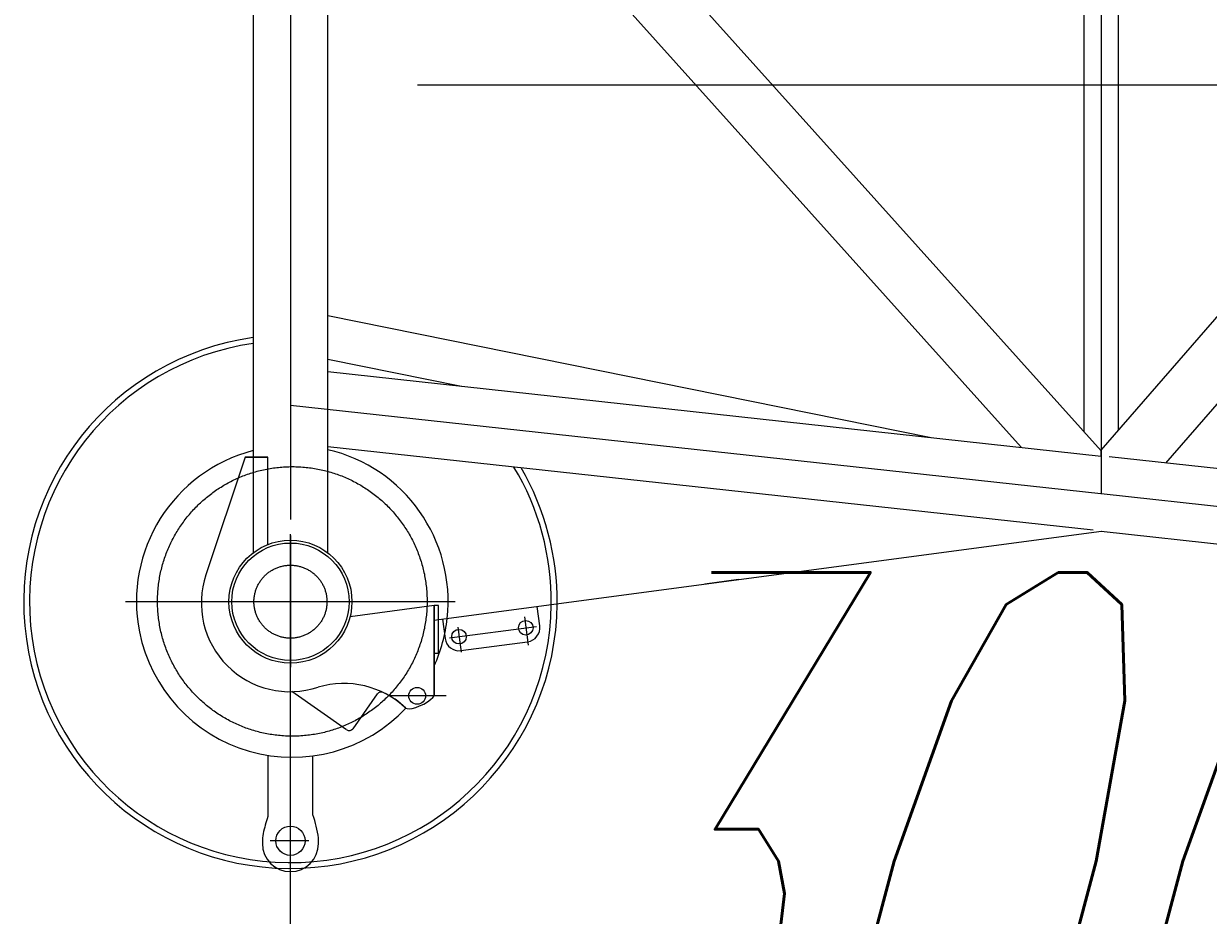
# Model space of a CAD drawing. Extents: x 8365 to 131642, y 1960 to 79602.
# Tile 96 of 121: x 79845 to 81955, y 60140 to 61727. Entities that reach past the tile are written whole.
import ezdxf
from ezdxf.enums import TextEntityAlignment as Align

# ---------------------------------------------------------------- set-up
doc = ezdxf.new("R2010")
doc.units = 0
doc.header["$LTSCALE"] = 100
doc.header["$MEASUREMENT"] = 0
doc.linetypes.add('CENTER', pattern=[50.5, 30, -9, 2.5, -9])
doc.layers.add('1', color=7, linetype='Continuous')
doc.layers.add('11', color=7, linetype='Continuous')
doc.styles.get("Standard").update_dxf_attribs({"font": 'txt', "bigfont": 'bigfont'})
doc.dimstyles.get("Standard").update_dxf_attribs({"dimtxt": 0.18, "dimasz": 0.18, "dimexe": 0.18, "dimexo": 0.0625, "dimgap": 0.09, "dimtad": 0, "dimtih": 1, "dimtoh": 1, "dimdec": 4, "dimzin": 0, "dimdsep": 46, "dimtxsty": 'Standard', "dimcen": 0.09, "dimadec": 0, "dimazin": 0, "dimtfac": 1, "dimtdec": 4, "dimtofl": 0, "dimtmove": 0, "dimatfit": 0, "dimfxl": 1, "dimtolj": 1, "dimtzin": 0, "dimarcsym": 0})

# ---------------------------------------------------------------- blocks, each defined once
blk = doc.blocks.new('*D134')
at = {"layer": '1', "color": 7, "linetype": 'Continuous', "lineweight": 9}
for p, q in [((83320.3, 58390), (83320.3, 61698.1)), ((80320.4, 58390), (80320.4, 60818.1)), ((83886, 58624.3), (82754.6, 59755.7)), ((80320.4, 59190), (81286.3, 59448.8)), ((80320.4, 59190), (83320.3, 59190)), ((80320.4, 59190), (81286.3, 58931.2))]:
    blk.add_line(p, q, dxfattribs=at)
at = {"layer": '1', "color": 7, "linetype": 'Continuous', "lineweight": 9, "oblique": 15, "width": 0.5}
blk.add_text('3000', height=1200, dxfattribs=at).set_placement((80620.3, 59190), align=Align.BOTTOM_LEFT)
blk = doc.blocks.new('*G154')
at = {"layer": '11', "color": 7, "linetype": 'CENTER', "lineweight": 9}
for p, q in [((80320.4, 62607.6), (80320.4, 60844.2)), ((81764.2, 62498.1), (81764.2, 60890.5)), ((83546.9, 61618.1), (80164.8, 61618.1)), ((80320.3, 61048.1), (81763.3, 60890.6)), ((81764.2, 60890.5), (83160.3, 60738.1)), ((80320.4, 60816), (80320.4, 60581.2)), ((80320.4, 60788.3), (80320.4, 60808.3)), ((80026.7, 60698.3), (80614, 60698.3)), ((80736.9, 60670.9), (80743.6, 60620.5)), ((80603.9, 60633.4), (80758.7, 60654.1)), ((80618.2, 60652.7), (80624.2, 60607.9)), ((80597.9, 60530.4), (80494.1, 60530.4)), ((80353.3, 60272.3), (80284.3, 60272.3)), ((80320.4, 60186.2), (80320.4, 60286))]:
    blk.add_line(p, q, dxfattribs=at)
at = {"layer": '11', "color": 7, "linetype": 'Continuous', "lineweight": 9}
for p, q in [((80448.3, 62431.6), (81764.2, 60966.5)), ((81734, 61000.1), (81734, 62431.6)), ((81764.2, 60968), (83035.3, 62431.6)), ((81794.3, 62431.6), (81794.3, 61002.7)), ((80386.8, 61107.7), (80386.8, 62411)), ((83109.5, 62362.2), (81878.7, 60944.9)), ((81621.8, 60972.9), (80386.8, 62348)), ((80253.8, 62314.2), (80253.8, 60785.1)), ((80386.8, 61207.4), (81461.6, 60990.4)), ((80386.8, 61129.8), (80624.8, 61081.8)), ((80386.8, 60973.9), (80386.8, 61107.7)), ((80386.8, 60973.9), (80386.8, 61107.7)), ((80386.8, 61107.7), (81764.4, 60957.4)), ((80386.8, 60785.1), (80386.8, 60973.9)), ((81750, 60825.2), (80386.8, 60973.9)), ((81764.2, 60957.4), (81764.2, 60968)), ((81764.2, 60966.5), (81764.2, 60957.4)), ((80239.8, 60955.2), (80169.9, 60746.1)), ((80279.9, 60955.2), (80239.8, 60955.2)), ((80239.9, 60955.4), (80280.1, 60955.4)), ((80279.9, 60799.8), (80279.9, 60955.2)), ((83153.3, 60805.8), (81778.3, 60955.9)), ((80576, 60665), (81764.9, 60823.5)), ((81763.9, 60823.4), (83153.3, 60672)), ((81118.1, 60737.4), (81058.6, 60729.5)), ((80576.5, 60691.5), (80426.6, 60671.3)), ((80576.2, 60691.4), (80576.2, 60606.3)), ((80584.3, 60691.4), (80576.2, 60691.4)), ((80576.5, 60530.4), (80576.5, 60691.5)), ((80576.5, 60691.5), (80576.5, 60530.6)), ((80584.3, 60606.3), (80584.3, 60691.4)), ((80764.2, 60654.9), (80759.6, 60689.5)), ((80591.1, 60667.1), (80595.7, 60632.3)), ((80623.8, 60610.9), (80742.8, 60626.7)), ((80576.2, 60606.3), (80584.3, 60606.3)), ((80420.5, 60469.7), (80322.9, 60538.1)), ((80475.1, 60533.8), (80431.6, 60471.7)), ((80280.4, 60424.4), (80280.4, 60322.3)), ((80360.4, 60318.7), (80360.4, 60423.4)), ((80280.4, 60322.3), (80280.4, 60319)), ((80280.4, 60319), (80280.4, 60315.2)), ((80270.4, 60277.3), (80270.4, 60267.3)), ((80370.4, 60267.3), (80370.4, 60277.3))]:
    blk.add_line(p, q, dxfattribs=at)
for points in [[(80525.5, 60508.5), (80528, 60507.6), (80531.8, 60507.3), (80537, 60508), (80543.4, 60509.6), (80550.5, 60512.3), (80557.7, 60515.8), (80564.3, 60519.7), (80569.7, 60523.6), (80573.7, 60527.3), (80576.5, 60530.4)], [(80280.4, 60315.2), (80279.1, 60311.5), (80277.9, 60307.8), (80276.7, 60304), (80275.6, 60300.3), (80274.6, 60296.5), (80273.6, 60292.7), (80272.7, 60288.8), (80271.9, 60285), (80271.1, 60281.1), (80270.4, 60277.3)]]:
    blk.add_lwpolyline(points, dxfattribs=at)
at = {"layer": '11', "color": 7, "linetype": 'CENTER', "lineweight": 9}
for centre, radius in [((80323.7, 60698.5), 240), ((80320.4, 60698), 65)]:
    blk.add_circle(centre, radius, dxfattribs=at)
at = {"layer": '11', "color": 7, "linetype": 'Continuous', "lineweight": 9}
for centre, radius in [((80320.4, 60698), 109.5), ((80320.4, 60698), 104.5), ((80739.5, 60651.5), 13), ((80620.5, 60635.7), 13), ((80546, 60530.4), 15), ((80546, 60530.4), 15), ((80320.4, 60272.3), 26)]:
    blk.add_circle(centre, radius, dxfattribs=at)
for centre, radius, start, end in [((80320.4, 60698), 475, 98.047, -0.4501), ((80320.4, 60698), 464.6, 98.229, -0.6317), ((80323.7, 60698.5), 277.5, 104.5765, -168.7634), ((80323.7, 60698.5), 277.5, -6.2725, 76.8472), ((80320.4, 60698), 464.6, -0.6318, 31.0738), ((80320.4, 60698), 475, -0.4505, 30.1214), ((80319.6, 60695.6), 157.9, 161.3549, -71.5347), ((80323.7, 60698.5), 277.5, -24.3599, -6.2736), ((80739.5, 60651.5), 25, -82.4121, 7.7354), ((80323.7, 60698.5), 277.5, -168.7612, -43.2609), ((80620.5, 60635.7), 25, -172.2832, -82.4236), ((80415.3, 60392.4), 160, 46.4691, 106.5952), ((80481.7, 60529.2), 8, 63.0065, 144.9773), ((80423.3, 60402.4), 147.6, 46.0432, 65.1665), ((80425.1, 60476.3), 8, -124.9745, -34.9978), ((80110.6, 60236.4), 263, 8.9306, 18.2224), ((80320.4, 60267.3), 50, 180, 0)]:
    blk.add_arc(centre, radius, start, end, dxfattribs=at)

msp = doc.modelspace()

# ---------------------------------------------------------------- block references
at = {"color": 7, "linetype": 'Continuous', "lineweight": 9}
msp.add_blockref('*G154', (0, 0), dxfattribs=at)

# ---------------------------------------------------------------- dimensions: what is measured, and where the dimension line sits
at = {"layer": '1', "color": 7, "linetype": 'Continuous', "lineweight": 9}
dim = msp.add_linear_dim(base=(80320.36525, 59190), p1=(80320.36525, 60818.10864), p2=(83320.30422, 61698.12914), text='3000', dimstyle='Standard', dxfattribs=at)
dim.commit()
dim.dimension.update_dxf_attribs({"geometry": '*D134', "text_midpoint": (81820.33474, 59190)})

doc.saveas('drawing.dxf')
